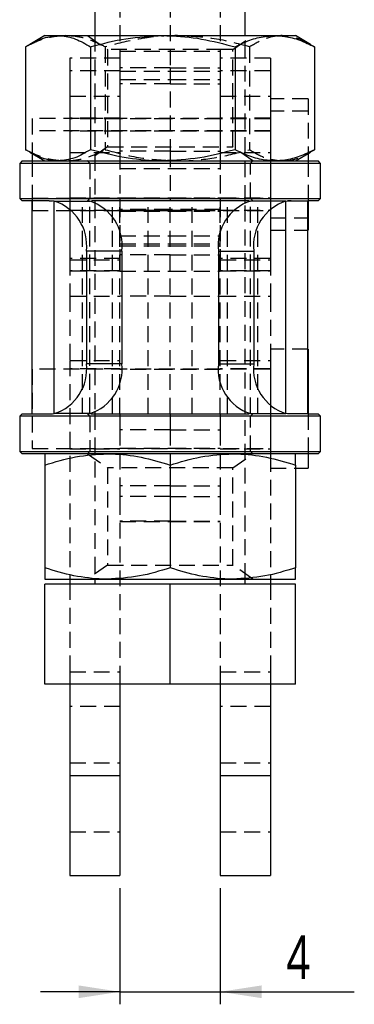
# Model space of a CAD drawing. Extents: x 23 to 201, y 6 to 141.
# Tile 12 of 23: x 114 to 127, y 63 to 103. Entities that reach past the tile are written whole.
import ezdxf

# ---------------------------------------------------------------- set-up
doc = ezdxf.new("R2010")
doc.units = 0
doc.header["$LTSCALE"] = 0.5
doc.linetypes.add('HIDDEN', pattern=[1.905, 1.27, -0.635])
doc.layers.get('0').update_dxf_attribs({"linetype": 'CONTINUOUS'})
doc.styles.add('SLDTEXTSTYLE0', font='TXT', dxfattribs={"width": 0.75})
doc.dimstyles.new('SLDDIMSTYLE2', dxfattribs={"dimtxt": 1.75, "dimasz": 1.651, "dimexe": 0, "dimexo": 0.0625, "dimgap": 0.4375, "dimtad": 1, "dimdec": 3, "dimrnd": 1e-09, "dimzin": 12, "dimtxsty": 'SLDTEXTSTYLE0', "dimsah": 1, "dimcen": 0.09, "dimazin": 3, "dimtfac": 1, "dimtdec": 3, "dimtmove": 0, "dimatfit": 3, "dimtolj": 1, "dimtzin": 12})

# ---------------------------------------------------------------- blocks, each defined once
blk = doc.blocks.new('_D_8')
at = {"color": 179, "linetype": 'CONTINUOUS'}
for p, q in [((117.605, 67.844), (117.605, 63.203)), ((121.605, 67.844), (121.605, 63.203)), ((117.605, 63.703), (114.43, 63.703)), ((117.605, 63.703), (121.605, 63.703)), ((121.605, 63.703), (126.952, 63.703))]:
    blk.add_line(p, q, dxfattribs=at)
for points in [[(117.605, 63.703), (115.954, 63.957), (115.954, 63.449)], [(121.605, 63.703), (123.256, 63.449), (123.256, 63.957)]]:
    blk.add_solid(points, dxfattribs=at)
at = {"color": 179, "linetype": 'CONTINUOUS', "insert": (124.237, 65.959, -17.654), "char_height": 1.75, "attachment_point": 1, "style": 'SLDTEXTSTYLE0'}
blk.add_mtext('4', dxfattribs=at)

msp = doc.modelspace()

# ---------------------------------------------------------------- linework, layer by layer
at = {"color": 7, "linetype": 'CONTINUOUS'}
for p, q in [((116.60494, 104.48368), (116.60494, 101.88368)), ((122.60494, 101.88368), (122.60494, 104.48368)), ((114.60494, 101.88368), (114.00251, 101.53586)), ((114.60494, 101.88368), (115.13658, 101.88368)), ((115.13658, 101.88368), (119.31379, 101.88368)), ((119.31379, 101.88368), (123.78214, 101.88368)), ((123.78214, 101.88368), (124.60494, 101.88368)), ((125.20738, 101.53586), (124.60494, 101.88368)), ((125.36865, 101.43709), (125.20005, 101.52317)), ((113.84124, 101.43709), (113.84124, 97.33026)), ((116.43193, 101.43709), (116.43193, 97.33026)), ((122.19564, 101.43709), (122.19564, 97.33026)), ((125.36865, 101.43709), (125.36865, 97.33026)), ((114.00312, 97.23114), (114.60494, 96.88368)), ((114.10566, 97.17194), (114.10566, 96.88368)), ((124.60494, 96.88368), (125.20677, 97.23114)), ((125.10566, 97.17276), (125.10566, 96.88368)), ((125.20001, 97.24284), (125.36865, 97.33026)), ((113.70494, 96.88368), (113.60494, 96.78368)), ((113.60494, 96.78368), (113.60494, 95.38368)), ((125.60494, 96.78368), (113.60494, 96.78368)), ((113.70494, 96.88368), (125.50494, 96.88368)), ((125.60494, 96.78368), (125.50494, 96.88368)), ((125.60494, 95.38368), (125.60494, 96.78368)), ((113.60494, 95.38368), (113.70494, 95.28368)), ((113.60494, 95.38368), (125.60494, 95.38368)), ((114.10494, 95.28368), (113.70494, 95.28368)), ((114.77522, 95.28368), (114.10494, 95.28368)), ((114.10494, 86.78368), (114.10494, 95.28368)), ((114.98362, 95.27493), (114.77522, 95.28368)), ((114.77522, 95.28368), (114.91666, 95.28368)), ((114.98362, 86.79242), (114.98362, 95.27493)), ((114.98362, 95.27493), (116.39784, 95.27493)), ((116.39784, 95.27493), (116.32837, 95.28368)), ((122.7609, 95.28368), (116.46241, 95.28368)), ((116.60494, 95.28368), (116.60494, 95.22528)), ((122.60494, 95.22528), (122.60494, 95.28368)), ((122.81205, 95.27493), (122.88152, 95.28368)), ((124.22626, 95.27493), (122.81205, 95.27493)), ((124.22626, 95.27493), (124.43466, 95.28368)), ((124.22626, 86.79242), (124.22626, 95.27493)), ((124.43466, 95.28368), (124.29323, 95.28368)), ((124.43466, 95.28368), (125.10494, 95.28368)), ((125.50494, 95.28368), (125.10494, 95.28368)), ((125.10494, 86.78368), (125.10494, 95.28368)), ((125.10566, 95.28368), (125.10566, 94.60868)), ((125.50494, 95.28368), (125.60494, 95.38368)), ((125.10494, 94.60868), (125.10566, 94.60868)), ((125.10566, 94.60868), (125.10566, 94.11412)), ((125.10494, 94.11412), (125.10566, 94.11412)), ((116.26571, 93.28368), (116.26571, 88.78368)), ((117.67992, 93.28368), (116.26571, 93.28368)), ((117.67992, 93.28368), (117.67992, 88.78368)), ((121.52996, 93.28368), (122.94418, 93.28368)), ((121.52996, 93.28368), (121.52996, 88.78368)), ((122.94418, 93.28368), (122.94418, 88.78368)), ((125.10566, 89.35868), (125.10494, 89.35868)), ((125.10566, 89.35868), (125.10566, 86.78368)), ((117.67992, 88.78368), (116.26571, 88.78368)), ((121.52996, 88.78368), (122.94418, 88.78368)), ((113.70494, 86.78368), (113.60494, 86.68368)), ((113.60494, 86.68368), (113.60494, 85.28368)), ((125.60494, 86.68368), (113.60494, 86.68368)), ((113.70494, 86.78368), (114.10494, 86.78368)), ((114.10494, 86.78368), (114.77522, 86.78368)), ((114.77522, 86.78368), (114.98362, 86.79242)), ((114.77522, 86.78368), (114.91666, 86.78368)), ((116.39784, 86.79242), (114.98362, 86.79242)), ((116.32837, 86.78368), (116.39784, 86.79242)), ((116.44834, 86.78368), (122.76099, 86.78368)), ((116.60494, 86.84207), (116.60494, 86.78368)), ((122.60494, 86.78368), (122.60494, 86.84207)), ((122.81205, 86.79242), (124.22626, 86.79242)), ((122.88152, 86.78368), (122.81205, 86.79242)), ((124.43466, 86.78368), (124.22626, 86.79242)), ((124.43466, 86.78368), (124.29323, 86.78368)), ((125.10494, 86.78368), (124.43466, 86.78368)), ((125.10494, 86.78368), (125.50494, 86.78368)), ((125.60494, 86.68368), (125.50494, 86.78368)), ((125.60494, 85.28368), (125.60494, 86.68368)), ((113.60494, 85.28368), (113.70494, 85.18368)), ((113.60494, 85.28368), (125.60494, 85.28368)), ((125.50494, 85.18368), (113.70494, 85.18368)), ((125.10566, 85.18368), (125.10566, 84.60867)), ((125.50494, 85.18368), (125.60494, 85.28368)), ((114.60494, 84.73709), (114.60494, 80.63026)), ((119.60494, 84.73709), (119.60494, 80.63026)), ((124.60494, 84.73709), (124.60494, 80.63026)), ((124.60494, 84.60867), (125.10566, 84.60867)), ((114.60494, 80.18368), (117.10494, 80.18368)), ((114.60494, 75.98368), (114.60494, 79.98367)), ((119.60494, 79.98367), (114.60494, 79.98367)), ((115.60494, 80.18368), (115.60494, 79.98367)), ((116.60494, 80.18368), (116.60494, 79.98367)), ((117.10494, 80.18368), (122.10494, 80.18368)), ((119.60494, 75.98368), (119.60494, 79.98367)), ((124.60494, 79.98367), (119.60494, 79.98367)), ((122.10494, 80.18368), (124.60494, 80.18368)), ((122.60494, 79.98367), (122.60494, 80.18368)), ((123.60494, 80.18368), (123.60494, 79.98367)), ((124.60494, 75.98368), (124.60494, 79.98367)), ((119.60494, 75.98368), (114.60494, 75.98368)), ((115.60494, 75.98368), (115.60494, 72.34368)), ((117.60494, 75.98368), (117.60494, 72.34368)), ((124.60494, 75.98368), (119.60494, 75.98368)), ((121.60494, 75.98368), (121.60494, 72.34368)), ((123.60494, 75.98368), (123.60494, 72.34368)), ((115.60494, 72.34368), (117.60494, 72.34368)), ((115.60494, 72.34368), (115.60494, 68.34367)), ((117.60494, 72.34368), (117.60494, 68.34367)), ((121.60494, 72.34368), (123.60494, 72.34368)), ((121.60494, 72.34368), (121.60494, 68.34367)), ((123.60494, 72.34368), (123.60494, 68.34367)), ((115.60494, 68.34367), (117.60494, 68.34367)), ((121.60494, 68.34367), (123.60494, 68.34367))]:
    msp.add_line(p, q, dxfattribs=at)
at = {"color": 7, "linetype": 'HIDDEN'}
for p, q in [((117.60494, 103.24928), (117.60494, 100.60415)), ((119.60494, 103.24928), (119.60494, 100.60415)), ((121.60494, 103.24928), (121.60494, 100.60415)), ((116.30923, 101.88368), (117.10494, 101.32651)), ((116.60494, 101.88368), (116.60494, 95.28368)), ((122.10494, 101.32651), (122.90065, 101.88368)), ((122.60494, 95.28368), (122.60494, 101.88368)), ((117.01425, 101.43709), (117.01425, 97.33026)), ((121.69354, 101.32651), (117.10494, 101.32651)), ((117.10494, 101.32651), (117.10494, 97.44084)), ((117.60494, 101.26154), (119.60494, 101.26154)), ((119.60494, 101.26154), (121.60494, 101.26154)), ((122.10494, 101.32651), (121.69354, 101.32651)), ((122.10494, 97.44084), (122.10494, 101.32651)), ((122.77795, 101.43709), (122.77795, 97.33026)), ((115.60423, 100.98368), (115.60423, 92.98811)), ((117.60423, 100.98368), (115.60423, 100.98368)), ((117.60423, 100.97924), (115.60423, 100.97924)), ((117.60423, 100.98368), (117.60423, 92.98811)), ((121.60566, 100.98368), (121.60566, 92.98811)), ((123.60566, 100.98368), (121.60566, 100.98368)), ((123.60566, 100.97924), (121.60566, 100.97924)), ((123.60566, 100.98368), (123.60566, 92.98811)), ((117.60423, 100.48468), (115.60423, 100.48468)), ((115.60494, 100.48368), (115.60494, 99.46818)), ((117.60494, 100.48368), (115.60494, 100.48368)), ((119.60494, 100.60415), (117.60494, 100.60415)), ((117.60494, 100.60415), (117.60494, 97.26753)), ((117.60494, 100.46436), (119.60494, 100.46436)), ((119.60494, 100.60415), (121.60494, 100.60415)), ((119.60494, 100.60415), (119.60494, 97.26753)), ((119.60494, 100.46436), (121.60494, 100.46436)), ((121.60494, 100.60415), (121.60494, 97.26753)), ((123.60494, 100.48368), (121.60494, 100.48368)), ((123.60566, 100.48468), (121.60566, 100.48468)), ((123.60494, 100.48368), (123.60494, 99.46818)), ((117.60494, 100.1292), (119.60494, 100.1292)), ((119.60494, 99.95771), (117.60494, 99.95771)), ((119.60494, 100.1292), (121.60494, 100.1292)), ((119.60494, 99.95771), (121.60494, 99.95771)), ((115.60494, 99.46818), (117.60494, 99.46818)), ((115.60494, 99.46818), (115.60494, 92.93439)), ((121.60494, 99.46818), (123.60494, 99.46818)), ((123.60494, 99.46818), (123.60494, 92.93439)), ((125.10566, 99.35868), (123.60566, 99.35868)), ((125.10566, 99.35868), (125.10566, 97.17276)), ((125.10566, 98.86412), (123.60566, 98.86412)), ((114.10566, 98.57118), (114.10566, 97.17194)), ((123.60566, 98.57118), (114.10566, 98.57118)), ((117.60423, 98.55868), (115.60423, 98.55868)), ((117.60494, 98.58368), (115.60494, 98.58368)), ((119.60494, 98.55868), (117.60494, 98.55868)), ((121.60494, 98.55868), (119.60494, 98.55868)), ((123.60494, 98.58368), (121.60494, 98.58368)), ((123.60566, 98.55868), (121.60566, 98.55868)), ((123.60566, 98.07662), (114.10566, 98.07662)), ((117.60423, 98.06412), (115.60423, 98.06412)), ((119.60494, 98.06412), (117.60494, 98.06412)), ((121.60494, 98.06412), (119.60494, 98.06412)), ((123.60566, 98.06412), (121.60566, 98.06412)), ((115.60494, 97.21917), (117.60494, 97.21917)), ((117.10494, 97.44084), (116.30923, 96.88368)), ((117.10494, 97.44084), (122.10494, 97.44084)), ((119.60494, 97.26753), (117.60494, 97.26753)), ((117.60494, 97.26753), (117.60494, 95.28368)), ((119.60494, 97.26753), (121.60494, 97.26753)), ((119.60494, 97.26753), (119.60494, 95.28368)), ((121.60494, 97.26753), (121.60494, 95.28368)), ((121.60494, 97.21917), (123.60494, 97.21917)), ((122.90065, 96.88368), (122.10494, 97.44084)), ((114.10566, 96.88368), (114.10566, 95.39618)), ((116.30494, 96.88368), (116.40494, 96.78368)), ((116.40494, 96.78368), (116.40494, 95.38368)), ((122.80494, 96.78368), (122.90494, 96.88368)), ((122.80494, 95.38368), (122.80494, 96.78368)), ((125.10566, 96.88368), (125.10566, 95.28368)), ((117.60494, 96.57409), (119.60494, 96.57409)), ((119.60494, 96.57409), (121.60494, 96.57409)), ((114.10566, 95.39618), (114.10566, 94.90162)), ((114.10566, 95.39618), (123.60566, 95.39618)), ((114.98362, 86.78368), (114.98362, 95.28368)), ((115.60423, 95.40868), (117.60423, 95.40868)), ((116.10494, 86.78368), (116.10494, 95.28368)), ((116.40494, 95.38368), (116.30494, 95.28368)), ((116.39784, 86.79242), (116.39784, 95.27493)), ((116.60494, 95.22528), (116.60494, 86.84207)), ((117.31205, 86.78368), (117.31205, 95.28368)), ((117.60494, 95.40868), (119.60494, 95.40868)), ((117.60494, 86.78368), (117.60494, 95.28368)), ((118.72626, 86.78368), (118.72626, 95.28368)), ((119.60494, 95.40868), (121.60494, 95.40868)), ((119.60494, 86.78368), (119.60494, 95.28368)), ((120.48362, 86.78368), (120.48362, 95.28368)), ((121.60494, 86.78368), (121.60494, 95.28368)), ((121.60566, 95.40868), (123.60566, 95.40868)), ((121.89784, 86.78368), (121.89784, 95.28368)), ((122.60494, 86.84207), (122.60494, 95.22528)), ((122.90494, 95.28368), (122.80494, 95.38368)), ((122.81205, 86.79242), (122.81205, 95.27493)), ((123.10494, 86.78368), (123.10494, 95.28368)), ((124.22626, 86.78368), (124.22626, 95.28368)), ((114.10566, 94.90162), (123.60566, 94.90162)), ((115.60423, 94.91412), (117.60423, 94.91412)), ((119.60494, 94.94239), (117.60494, 94.94239)), ((117.60494, 94.91412), (119.60494, 94.91412)), ((117.60494, 94.86836), (119.60494, 94.86836)), ((121.60494, 94.94239), (119.60494, 94.94239)), ((119.60494, 94.91412), (121.60494, 94.91412)), ((119.60494, 94.86836), (121.60494, 94.86836)), ((121.60566, 94.91412), (123.60566, 94.91412)), ((123.60566, 94.60868), (125.10494, 94.60868)), ((123.60566, 94.11412), (125.10494, 94.11412)), ((117.60494, 93.88711), (119.60494, 93.88711)), ((119.60494, 93.88711), (121.60494, 93.88711)), ((117.60494, 93.57004), (119.60494, 93.57004)), ((117.60494, 93.48368), (119.60494, 93.48368)), ((119.60494, 93.57004), (121.60494, 93.57004)), ((119.60494, 93.48368), (121.60494, 93.48368)), ((117.60423, 92.98811), (115.60423, 92.98811)), ((115.60423, 92.98811), (115.60423, 92.49356)), ((115.60494, 92.93439), (117.60494, 92.93439)), ((115.60494, 92.93439), (115.60494, 91.48368)), ((117.60423, 92.98811), (117.60423, 92.49356)), ((119.60494, 93.12946), (117.60494, 93.12946)), ((119.60494, 93.12946), (121.60494, 93.12946)), ((121.60494, 92.93439), (123.60494, 92.93439)), ((123.60566, 92.98811), (121.60566, 92.98811)), ((121.60566, 92.98811), (121.60566, 92.49356)), ((123.60494, 92.93439), (123.60494, 91.48368)), ((123.60566, 92.98811), (123.60566, 92.49356)), ((117.60423, 92.49356), (115.60423, 92.49356)), ((115.60423, 92.49356), (115.60423, 92.48912)), ((115.60423, 92.48912), (117.60423, 92.48912)), ((117.60423, 92.49356), (117.60423, 92.48912)), ((117.60494, 92.48007), (119.60494, 92.48007)), ((119.60494, 92.48007), (121.60494, 92.48007)), ((123.60566, 92.49356), (121.60566, 92.49356)), ((121.60566, 92.49356), (121.60566, 92.48912)), ((121.60566, 92.48912), (123.60566, 92.48912)), ((123.60566, 92.49356), (123.60566, 92.48912)), ((115.60494, 91.48368), (117.60494, 91.48368)), ((115.60494, 91.48368), (115.60494, 88.91417)), ((119.60494, 91.48368), (117.60494, 91.48368)), ((119.60494, 91.48368), (121.60494, 91.48368)), ((121.60494, 91.48368), (123.60494, 91.48368)), ((123.60494, 91.48368), (123.60494, 88.91417)), ((123.60566, 89.35868), (123.60566, 84.60867)), ((125.10494, 89.35868), (123.60566, 89.35868)), ((115.60494, 88.91417), (117.60494, 88.91417)), ((115.60494, 88.91417), (115.60494, 80.18368)), ((121.60494, 88.91417), (123.60494, 88.91417)), ((123.60494, 88.91417), (123.60494, 80.18368)), ((114.10566, 88.57118), (114.10566, 85.39618)), ((123.60566, 88.57118), (114.10566, 88.57118)), ((117.60494, 88.58368), (115.60494, 88.58368)), ((119.60494, 88.55868), (117.60494, 88.55868)), ((121.60494, 88.55868), (119.60494, 88.55868)), ((123.60494, 88.58368), (121.60494, 88.58368)), ((116.30494, 86.78368), (116.40494, 86.68368)), ((116.40494, 86.68368), (116.40494, 85.28368)), ((116.60494, 86.78368), (116.60494, 80.18368)), ((117.60494, 86.78368), (117.60494, 86.14908)), ((119.60494, 86.78368), (119.60494, 86.14908)), ((121.60494, 86.78368), (121.60494, 86.14908)), ((122.60494, 80.18368), (122.60494, 86.78368)), ((122.80494, 86.68368), (122.90494, 86.78368)), ((122.80494, 85.28368), (122.80494, 86.68368)), ((125.10566, 86.78368), (125.10566, 85.18368)), ((119.60494, 86.14908), (117.60494, 86.14908)), ((117.60494, 86.14908), (117.60494, 83.90674)), ((119.60494, 86.14908), (121.60494, 86.14908)), ((119.60494, 86.14908), (119.60494, 84.73709)), ((121.60494, 86.14908), (121.60494, 83.90674)), ((114.10566, 85.39618), (123.60566, 85.39618)), ((115.60494, 85.38368), (117.60494, 85.38368)), ((117.60494, 85.40868), (119.60494, 85.40868)), ((119.60494, 85.40868), (121.60494, 85.40868)), ((121.60494, 85.38368), (123.60494, 85.38368)), ((116.40494, 85.28368), (116.30494, 85.18368)), ((116.30923, 85.18368), (117.10494, 84.62652)), ((122.10494, 84.62652), (122.90065, 85.18368)), ((122.90494, 85.18368), (122.80494, 85.28368)), ((122.10494, 84.62652), (117.10494, 84.62652)), ((117.10494, 84.62652), (117.10494, 80.74084)), ((122.10494, 80.74084), (122.10494, 84.62652)), ((123.60566, 84.60867), (124.60494, 84.60867)), ((119.60494, 83.90674), (117.60494, 83.90674)), ((117.60494, 83.90674), (117.60494, 83.48368)), ((119.60494, 83.90674), (121.60494, 83.90674)), ((121.60494, 83.90674), (121.60494, 83.48368)), ((119.60494, 83.48368), (117.60494, 83.48368)), ((117.60494, 83.48368), (117.60494, 83.3874)), ((117.60494, 83.3874), (117.60494, 76.48368)), ((119.60494, 83.48368), (121.60494, 83.48368)), ((121.60494, 83.48368), (121.60494, 83.3874)), ((121.60494, 83.3874), (121.60494, 76.48368)), ((119.60494, 82.49745), (117.60494, 82.49745)), ((117.60494, 82.48368), (119.60494, 82.48368)), ((119.60494, 82.49745), (121.60494, 82.49745)), ((119.60494, 82.48368), (121.60494, 82.48368)), ((117.10494, 80.74084), (116.30923, 80.18368)), ((117.10494, 80.74084), (122.10494, 80.74084)), ((122.90065, 80.18368), (122.10494, 80.74084)), ((115.60494, 79.98367), (115.60494, 76.48368)), ((123.60494, 79.98367), (123.60494, 76.48368)), ((115.60494, 76.48368), (115.60494, 75.98368)), ((115.60494, 76.48368), (117.60494, 76.48368)), ((117.60494, 76.48368), (117.60494, 75.98368)), ((121.60494, 76.48368), (123.60494, 76.48368)), ((121.60494, 76.48368), (121.60494, 75.98368)), ((123.60494, 76.48368), (123.60494, 75.98368)), ((117.60494, 75.09368), (115.60494, 75.09368)), ((123.60494, 75.09368), (121.60494, 75.09368)), ((115.60494, 72.84368), (117.60494, 72.84368)), ((121.60494, 72.84368), (123.60494, 72.84368)), ((115.60494, 72.34368), (117.60494, 72.34368)), ((121.60494, 72.34368), (123.60494, 72.34368)), ((115.60494, 70.09368), (117.60494, 70.09368)), ((121.60494, 70.09368), (123.60494, 70.09368))]:
    msp.add_line(p, q, dxfattribs=at)
at = {"color": 8, "linetype": 'CONTINUOUS'}
for p, q in [((116.39784, 95.27493), (116.39784, 95.28368)), ((122.81205, 95.27493), (122.81205, 95.28368)), ((116.39784, 86.78368), (116.39784, 86.79242)), ((122.81205, 86.78368), (122.81205, 86.79242))]:
    msp.add_line(p, q, dxfattribs=at)
at = {"color": 7, "linetype": 'CONTINUOUS'}
for centre, start, end in [((114.41825, 93.50254), 353.243623, 72.307995), ((115.83247, 93.50254), 353.243631, 72.307991), ((123.37742, 93.50254), 107.692009, 186.756369), ((124.79163, 93.50254), 107.692005, 186.756377), ((114.41825, 88.56481), 287.69202, 6.756374), ((115.83247, 88.56481), 287.692024, 6.756365), ((123.37742, 88.56481), 173.243635, 252.307976), ((124.79163, 88.56481), 173.243626, 252.30798)]:
    msp.add_arc(centre, 1.86037, start, end, dxfattribs=at)
for points, knots in [([(113.84124, 101.43709), (114.05161, 101.56191), (114.4762, 101.81384), (114.91513, 101.86026), (115.13658, 101.88368)], [0, 0, 0, 0, 0.49545777, 1, 1, 1, 1]), ([(115.13658, 101.88368), (115.16728, 101.88314), (115.39979, 101.87911), (115.83819, 101.78158), (116.23281, 101.55262), (116.43193, 101.43709)], [0, 0, 0, 0, 0.07006191, 0.53077025, 1, 1, 1, 1]), ([(116.43193, 101.43709), (116.89996, 101.56191), (117.84459, 101.81384), (118.8211, 101.86026), (119.31379, 101.88368)], [0, 0, 0, 0, 0.49545801, 1, 1, 1, 1]), ([(119.31379, 101.88368), (119.38207, 101.88314), (119.89935, 101.87911), (120.87469, 101.78158), (121.75264, 101.55262), (122.19564, 101.43709)], [0, 0, 0, 0, 0.07006277, 0.53077036, 1, 1, 1, 1]), ([(122.19564, 101.43709), (122.31482, 101.49631), (122.63197, 101.65388), (123.16088, 101.83949), (123.57418, 101.86888), (123.78214, 101.88368)], [0, 0, 0, 0, 0.23023641, 0.6126675, 1, 1, 1, 1]), ([(123.78214, 101.88368), (123.91472, 101.87749), (124.24831, 101.86193), (124.78136, 101.72002), (125.17218, 101.53174), (125.36865, 101.43709)], [0, 0, 0, 0, 0.24700412, 0.62147539, 1, 1, 1, 1]), ([(115.13658, 96.88368), (115.10589, 96.88421), (114.87338, 96.88824), (114.43498, 96.98577), (114.04036, 97.21473), (113.84124, 97.33026)], [0, 0, 0, 0, 0.07006297, 0.53077081, 1, 1, 1, 1]), ([(116.43193, 97.33026), (116.22156, 97.20544), (115.79697, 96.95351), (115.35804, 96.9071), (115.13658, 96.88368)], [0, 0, 0, 0, 0.49545831, 1, 1, 1, 1]), ([(119.31379, 96.88368), (119.2455, 96.88421), (118.72822, 96.88824), (117.75288, 96.98577), (116.87493, 97.21473), (116.43193, 97.33026)], [0, 0, 0, 0, 0.07006269, 0.53077036, 1, 1, 1, 1]), ([(122.19564, 97.33026), (121.72761, 97.20544), (120.78298, 96.95351), (119.80647, 96.9071), (119.31379, 96.88368)], [0, 0, 0, 0, 0.49545792, 1, 1, 1, 1]), ([(123.78214, 96.88368), (123.57698, 96.89809), (123.16369, 96.92713), (122.63467, 97.11213), (122.31482, 97.27104), (122.19564, 97.33026)], [0, 0, 0, 0, 0.382117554, 0.769764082, 1, 1, 1, 1]), ([(125.36865, 97.33026), (125.17414, 97.23648), (124.78334, 97.04807), (124.25031, 96.90552), (123.91472, 96.88986), (123.78214, 96.88368)], [0, 0, 0, 0, 0.37479252, 0.75299549, 1, 1, 1, 1]), ([(114.60494, 84.73709), (115.01095, 84.86191), (115.83042, 85.11384), (116.67754, 85.16026), (117.10494, 85.18368)], [0, 0, 0, 0, 0.49545785, 1, 1, 1, 1]), ([(114.60494, 85.18368), (114.60494, 85.16926), (114.60494, 85.14022), (114.60494, 84.95522), (114.60494, 84.79631), (114.60494, 84.73709)], [0, 0, 0, 0, 0.38211746, 0.76976396, 1, 1, 1, 1]), ([(117.10494, 85.18368), (117.16418, 85.18314), (117.61292, 85.17911), (118.45903, 85.08158), (119.22064, 84.85262), (119.60494, 84.73709)], [0, 0, 0, 0, 0.07006285, 0.53077022, 1, 1, 1, 1]), ([(119.60494, 84.73709), (120.01095, 84.86191), (120.83042, 85.11384), (121.67754, 85.16026), (122.10494, 85.18368)], [0, 0, 0, 0, 0.49545788, 1, 1, 1, 1]), ([(122.10494, 85.18368), (122.16418, 85.18314), (122.61292, 85.17911), (123.45903, 85.08158), (124.22064, 84.85262), (124.60494, 84.73709)], [0, 0, 0, 0, 0.07006285, 0.53077025, 1, 1, 1, 1]), ([(124.60494, 84.73709), (124.60494, 84.79631), (124.60494, 84.95388), (124.60494, 85.13949), (124.60494, 85.16888), (124.60494, 85.18368)], [0, 0, 0, 0, 0.23023654, 0.6126673, 1, 1, 1, 1]), ([(117.10494, 80.18368), (117.04571, 80.18421), (116.59696, 80.18824), (115.75086, 80.28577), (114.98924, 80.51473), (114.60494, 80.63026)], [0, 0, 0, 0, 0.07006285, 0.53077029, 1, 1, 1, 1]), ([(114.60494, 80.63026), (114.60494, 80.57104), (114.60494, 80.41347), (114.60494, 80.22786), (114.60494, 80.19847), (114.60494, 80.18368)], [0, 0, 0, 0, 0.23023657, 0.61266725, 1, 1, 1, 1]), ([(119.60494, 80.63026), (119.19893, 80.50544), (118.37946, 80.25351), (117.53235, 80.2071), (117.10494, 80.18368)], [0, 0, 0, 0, 0.49545781, 1, 1, 1, 1]), ([(122.10494, 80.18368), (122.04571, 80.18421), (121.59696, 80.18824), (120.75086, 80.28577), (119.98924, 80.51473), (119.60494, 80.63026)], [0, 0, 0, 0, 0.07006285, 0.53077025, 1, 1, 1, 1]), ([(124.60494, 80.63026), (124.19893, 80.50544), (123.37946, 80.25351), (122.53235, 80.2071), (122.10494, 80.18368)], [0, 0, 0, 0, 0.49545778, 1, 1, 1, 1]), ([(124.60494, 80.18368), (124.60494, 80.19809), (124.60494, 80.22713), (124.60494, 80.41213), (124.60494, 80.57104), (124.60494, 80.63026)], [0, 0, 0, 0, 0.3821175, 0.76976393, 1, 1, 1, 1])]:
    msp.add_open_spline(points, degree=3, knots=knots, dxfattribs=at)
at = {"color": 7, "linetype": 'HIDDEN'}
for points, knots in [([(115.42774, 101.88368), (115.22258, 101.86926), (114.80928, 101.84022), (114.28027, 101.65522), (113.96042, 101.49631), (113.84124, 101.43709)], [0, 0, 0, 0, 0.38211748, 0.76976404, 1, 1, 1, 1]), ([(117.01425, 101.43709), (116.81973, 101.53087), (116.42894, 101.71928), (115.89591, 101.86183), (115.56032, 101.87749), (115.42774, 101.88368)], [0, 0, 0, 0, 0.37479251, 0.75299545, 1, 1, 1, 1]), ([(119.8961, 101.88368), (119.82782, 101.88314), (119.31053, 101.87911), (118.33519, 101.78158), (117.45724, 101.55262), (117.01425, 101.43709)], [0, 0, 0, 0, 0.07006277, 0.53077036, 1, 1, 1, 1]), ([(122.77795, 101.43709), (122.30993, 101.56191), (121.36529, 101.81384), (120.38879, 101.86026), (119.8961, 101.88368)], [0, 0, 0, 0, 0.49545801, 1, 1, 1, 1]), ([(124.0733, 101.88368), (124.04261, 101.88314), (123.81009, 101.87911), (123.3717, 101.78158), (122.97707, 101.55262), (122.77795, 101.43709)], [0, 0, 0, 0, 0.07006191, 0.53077025, 1, 1, 1, 1]), ([(125.20005, 101.52317), (125.04544, 101.61292), (124.67641, 101.82714), (124.29494, 101.8629), (124.0733, 101.88368)], [0, 0, 0, 0, 0.41898256, 1, 1, 1, 1]), ([(113.84124, 97.33026), (113.96042, 97.27104), (114.27757, 97.11347), (114.80648, 96.92786), (115.21978, 96.89847), (115.42774, 96.88368)], [0, 0, 0, 0, 0.23023647, 0.61266761, 1, 1, 1, 1]), ([(115.42774, 96.88368), (115.56032, 96.88986), (115.8939, 96.90542), (116.42696, 97.04733), (116.81778, 97.23561), (117.01425, 97.33026)], [0, 0, 0, 0, 0.24700415, 0.62147541, 1, 1, 1, 1]), ([(117.01425, 97.33026), (117.48227, 97.20544), (118.4269, 96.95351), (119.40341, 96.9071), (119.8961, 96.88368)], [0, 0, 0, 0, 0.49545792, 1, 1, 1, 1]), ([(119.8961, 96.88368), (119.96438, 96.88421), (120.48167, 96.88824), (121.45701, 96.98577), (122.33496, 97.21473), (122.77795, 97.33026)], [0, 0, 0, 0, 0.07006269, 0.53077028, 1, 1, 1, 1]), ([(122.77795, 97.33026), (122.98832, 97.20544), (123.41292, 96.95351), (123.85184, 96.9071), (124.0733, 96.88368)], [0, 0, 0, 0, 0.49545831, 1, 1, 1, 1]), ([(124.0733, 96.88368), (124.10399, 96.88423), (124.33649, 96.88843), (124.71768, 96.96734), (125.05668, 97.16097), (125.20001, 97.24284)], [0, 0, 0, 0, 0.08069266, 0.6112974, 1, 1, 1, 1])]:
    msp.add_open_spline(points, degree=3, knots=knots, dxfattribs=at)

# ---------------------------------------------------------------- dimensions: what is measured, and where the dimension line sits
at = {"color": 179, "linetype": 'CONTINUOUS'}
dim = msp.add_linear_dim(base=(121.60494, 63.70276), p1=(117.60494, 68.34368), p2=(121.60494, 68.34368), dimstyle='SLDDIMSTYLE2', dxfattribs=at)
dim.commit()
dim.dimension.update_dxf_attribs({"geometry": '_D_8', "text_midpoint": (125.59431, 63.70276), "dimtype": 160})

doc.saveas('drawing.dxf')
